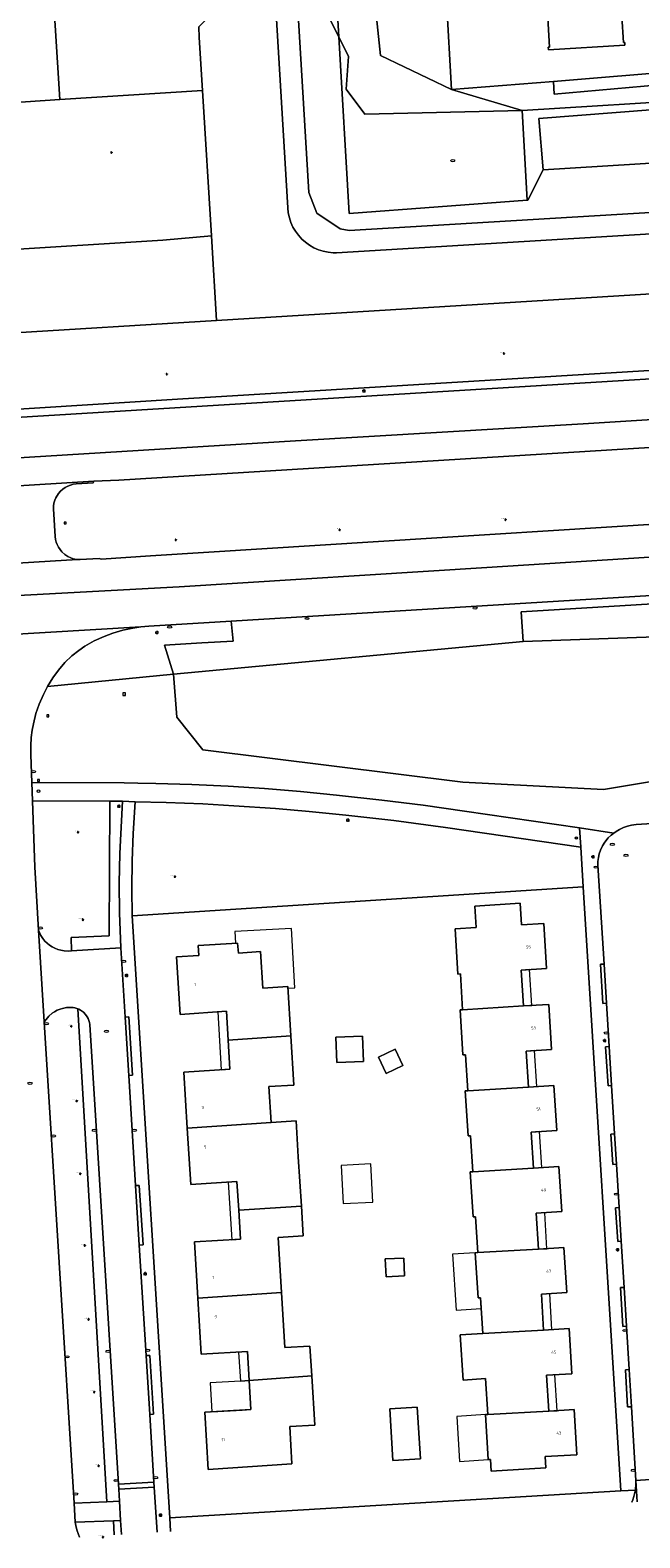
# Model space of a CAD drawing. Header units: metres. Extents: x 162098 to 162858, y 502351 to 503184.
# Tile 29 of 94: x 162663 to 162736, y 502383 to 502563. Entities that reach past the tile are written whole.
import ezdxf
from ezdxf.enums import TextEntityAlignment as Align

# ---------------------------------------------------------------- set-up
doc = ezdxf.new("R2010")
doc.units = ezdxf.units.M
for name, color, linetype, lineweight in [('B-PV-GK-BESCHOEIING-G', 252, 'GK-BESCHOEIING-SO', 13), ('B-PV-IE-MEUBILAIR-S', 252, 'Continuous', 13), ('B-PV-IE-TERREINAFSCHEIDING_KUNSTMATIG_HEKWERK-G', 252, 'IE-TERREINAFSCHEIDING-KUNSTMATIG-OPEN', 13), ('B-PV-OG-BEBOUWING-GV', 7, 'Continuous', 18), ('B-PV-OG-BEBOUWING-T18', 7, 'Continuous', 18), ('B-PV-OG-BEBOUWING_LUIFEL-GV', 7, 'Continuous', 18), ('B-PV-OG-BEBOUWING_OVERBOUWING-GV', 7, 'Continuous', 18), ('B-PV-OG-TERREIN_BEGROEID-GV', 7, 'Continuous', 13), ('B-PV-OG-TERREIN_ERF-GV', 252, 'Continuous', 13), ('B-PV-OG-WEG-GV', 252, 'Continuous', 13), ('B-PV-VH-GESLOTENVERHARDING_ASFALT-GV', 252, 'Continuous', 13), ('B-PV-VH-OPENVERHARDING_BETONSTRAATSTEEN-GV', 252, 'Continuous', 13), ('B-PV-VH-OPENVERHARDING_TEGEL-GV', 252, 'Continuous', 13)]:
    doc.layers.add(name, color=color, linetype=linetype, lineweight=lineweight)
for name, color, linetype, lineweight, true_color in [('B-PV-GR-BEPLANTING_CULTUUR_BOSPLANTSOEN-GV', 7, 'Continuous', 13, 0x99cc00), ('B-PV-GR-BEPLANTING_CULTUUR_HEESTERS-GV', 7, 'Continuous', 13, 0x99cc00), ('B-PV-GR-BEPLANTING_CULTUUR_ROOS-GV', 7, 'Continuous', 18, 0x99cc00), ('B-PV-GR-BOOM-S', 7, 'Continuous', 13, 0x4c9900), ('B-PV-OG-WATER_GRACHT-GV', 7, 'Continuous', 13, 0x007299)]:
    doc.layers.add(name, color=color, linetype=linetype, lineweight=lineweight, true_color=true_color)
doc.styles.add('NLCS-ISO', font='NLCS-ISO.ttf')
doc.styles.add('NLCS-ISO-M200-T18', font='NLCS-ISO.ttf', dxfattribs={"height": 1.8})
doc.linetypes.add('GK-BESCHOEIING-SO', pattern='A,18,-3,[1,NLCS.SHX,S=0.6,R=0,X=0,Y=0],-3', length=24)
doc.linetypes.add('IE-TERREINAFSCHEIDING-KUNSTMATIG-OPEN', pattern='A,7,-1.5,[67,NLCS.SHX,S=0.75,R=0,X=0,Y=0],-1.5', length=10)

# ---------------------------------------------------------------- blocks, each defined once
blk = doc.blocks.new('SIE-MEUBILAIR_BORD_VERKEER-SO')
blk.add_lwpolyline([(-0.5625, -0.5625), (0.5625, -0.5625), (0.5625, 0.5625), (-0.5625, 0.5625)], close=True)
at = {"style": 'NLCS-ISO'}
blk.add_text('vb', height=0.75, dxfattribs=at).set_placement((0, 0), align=Align.MIDDLE_CENTER)
blk = doc.blocks.new('SIE-MEUBILAIR_BORD_LOCATIEPAAL-SO')
blk.add_lwpolyline([(-0.75, -0.75), (0.75, -0.75), (0.75, 0.75), (-0.75, 0.75)], close=True)
at = {"style": 'NLCS-ISO'}
blk.add_text('lp', height=0.75, dxfattribs=at).set_placement((0.01, 0.12), align=Align.MIDDLE_CENTER)
blk = doc.blocks.new('SIE-MEUBILAIR_PAAL_LICHTMAST-SO')
for points in [[(-0.62, 0), (-1, 0)], [(-0.71, 0.71), (-0.44, 0.44)], [(0, 1), (0, 0.62)], [(0.44, 0.44), (0.71, 0.71)], [(1, 0), (0.62, 0)], [(-0.71, -0.71), (-0.44, -0.44)], [(0, -0.62), (0, -1)], [(0.44, -0.44), (0.71, -0.71)]]:
    blk.add_lwpolyline(points)
blk.add_circle((0, 0), 0.5)
blk = doc.blocks.new('SIE-MEUBILAIR_PAAL_AFSLUITPAAL-SO')
blk.add_circle((0, 0), 0.75)
at = {"style": 'NLCS-ISO'}
blk.add_text('af', height=0.75, dxfattribs=at).set_placement((0, 0.05), align=Align.MIDDLE_CENTER)
blk = doc.blocks.new('SIE-MEUBILAIR_PUT_KOLK-SO')
blk.add_ellipse((0, 0), major_axis=(1.25, 0), ratio=0.54)
blk = doc.blocks.new('SIE-MEUBILAIR_PUT_RIOOLPUT-SO')
blk.add_ellipse((0, 0), major_axis=(1.25, 0), ratio=0.54)
blk = doc.blocks.new('SGR-BOOM_GBKN-SO')
for centre, start, end in [((-0.25, -0.1), 67.12443, 157.12443), ((-0.1, 0.25), 157.12443, 247.12443), ((-0.1, 0.25), 337.12443, 157.12443), ((0.25, 0.1), 247.12443, 337.12443), ((-0.25, -0.1), 157.12443, 337.12443), ((0.1, -0.25), 157.12443, 337.12443), ((0.1, -0.25), 337.12443, 67.12443)]:
    blk.add_arc(centre, 0.188, start, end)
at = {"extrusion": (0, 0, -1)}
blk.add_arc((-0.25, 0.1), 0.188, 22.87557, 202.87557, dxfattribs=at)
at = {"style": 'NLCS-ISO'}
blk.add_attdef('SOORT', text='', height=0.35, dxfattribs=at).set_placement((0, 0.75), align=Align.MIDDLE_RIGHT)

msp = doc.modelspace()

# ---------------------------------------------------------------- linework, layer by layer
at = {"layer": 'B-PV-GK-BESCHOEIING-G'}
for points in [[(162848.508, 502545.604), (162739.753, 502539.024), (162699.514, 502536.591), (162699.104, 502536.595), (162698.511, 502536.654), (162697.927, 502536.775), (162697.359, 502536.956), (162696.813, 502537.196), (162696.295, 502537.491), (162695.81, 502537.839), (162695.365, 502538.236), (162694.964, 502538.676), (162694.611, 502539.157), (162694.31, 502539.672), (162694.064, 502540.215), (162693.877, 502540.781), (162693.75, 502541.363), (162693.683, 502541.956), (162684.901, 502688.594), (162684.702, 502691.933), (162683.806, 502706.877), (162683.246, 502716.072)], [(162848.957, 502538.534), (162685.183, 502528.488)], [(162685.183, 502528.488), (162659.104, 502526.888)]]:
    msp.add_lwpolyline(points, dxfattribs=at)
at = {"layer": 'B-PV-GR-BEPLANTING_CULTUUR_BOSPLANTSOEN-GV'}
for points in [[(162696.67, 502614.897), (162694.431, 502618.754), (162694.717, 502631.313), (162692.956, 502646.922), (162693.049, 502659.079), (162693.535, 502667.772), (162693.063, 502675.724), (162690.643, 502680.647), (162689.359, 502688.336), (162687.558, 502688.152), (162696.225, 502543.812), (162697.156, 502541.323), (162699.968, 502539.47), (162701.034, 502539.258), (162848.351, 502548.067)], [(162847.963, 502554.177), (162724.238, 502546.501), (162722.381, 502542.878), (162722.318, 502542.873), (162701.034, 502541.295), (162699.781, 502562.423), (162698.565, 502564.853), (162698.468, 502580.327), (162697.026, 502587.515), (162697.479, 502594.845), (162696.2, 502598.969), (162695.34, 502608.095), (162696.795, 502612.782), (162696.67, 502614.897)], [(162743.83, 502550.548), (162742.209, 502554.081), (162723.7, 502552.644), (162724.238, 502546.501), (162847.963, 502554.177)], [(162851.619, 502496.657), (162830.572, 502495.535), (162791.835, 502493.47), (162746.703, 502490.991), (162721.82, 502490.091), (162680.034, 502486.209), (162680.414, 502481.047), (162683.526, 502477.14), (162714.624, 502473.281), (162731.449, 502472.411), (162746.984, 502475.011), (162742.235, 502489.429)]]:
    msp.add_lwpolyline(points, dxfattribs=at)
for points in [[(162696.795, 502612.782), (162695.34, 502608.095), (162696.2, 502598.969), (162697.479, 502594.845), (162697.026, 502587.515), (162698.468, 502580.327), (162698.565, 502564.853), (162699.781, 502562.423)], [(162664.221, 502590.338), (162666.455, 502554.924), (162683.502, 502555.976), (162683.111, 502562.322), (162683.057, 502563.596), (162684.022, 502564.557), (162683.459, 502573.503), (162682.349, 502574.689), (162682.315, 502575.235), (162681.322, 502591.346), (162681.133, 502594.415), (162680.829, 502594.397), (162670.818, 502593.788), (162670.959, 502592.501), (162671.055, 502590.741), (162670.022, 502590.68)], [(162704.112, 502566.249), (162704.116, 502566.223), (162704.79, 502560.194), (162713.266, 502556.121), (162712.65, 502566.731)], [(162722.318, 502542.873), (162721.704, 502553.622), (162702.918, 502553.168), (162700.675, 502556.168), (162700.957, 502560.074), (162699.781, 502562.423), (162701.034, 502541.295)], [(162743.57, 502554.948), (162721.704, 502553.622), (162722.318, 502542.873), (162722.381, 502542.878), (162724.238, 502546.501), (162723.7, 502552.644), (162742.209, 502554.081), (162743.83, 502550.548)]]:
    msp.add_lwpolyline(points, close=True, dxfattribs=at)
at = {"layer": 'B-PV-GR-BEPLANTING_CULTUUR_HEESTERS-GV'}
msp.add_lwpolyline([(162729.004, 502460.78), (162728.712, 502465.53), (162712.532, 502467.878), (162706.374, 502468.686), (162700.634, 502469.355), (162696.264, 502469.79), (162692.204, 502470.142), (162687.257, 502470.472), (162683.52, 502470.688), (162679.14, 502470.842), (162675.431, 502470.948), (162675.197, 502467.165), (162675.08, 502463.876), (162675.043, 502460.585), (162675.085, 502457.294)], close=True, dxfattribs=at)
at = {"layer": 'B-PV-GR-BEPLANTING_CULTUUR_ROOS-GV'}
for points in [[(162673.721, 502453.468), (162673.578, 502457.679), (162673.546, 502461.213), (162673.595, 502464.77), (162673.922, 502470.993), (162672.417, 502471.001), (162672.351, 502454.892), (162667.785, 502454.694), (162667.853, 502453.111)], [(162672.069, 502387.23), (162673.559, 502387.291), (162673.477, 502388.722), (162673.441, 502389.357), (162670.021, 502444.291), (162669.983, 502444.536), (162669.907, 502444.802), (162669.81, 502445.042), (162669.713, 502445.224), (162669.506, 502445.519), (162669.254, 502445.783), (162668.897, 502446.04), (162668.705, 502446.142), (162668.594, 502446.187)]]:
    msp.add_lwpolyline(points, close=True, dxfattribs=at)
msp.add_lwpolyline([(162673.809, 502383.316), (162673.706, 502384.987), (162672.872, 502384.96), (162672.946, 502383.261)], dxfattribs=at)
at = {"layer": 'B-PV-IE-TERREINAFSCHEIDING_KUNSTMATIG_HEKWERK-G'}
for points in [[(162687.558, 502688.152), (162696.225, 502543.812)], [(162696.225, 502543.812), (162697.156, 502541.323), (162699.968, 502539.47), (162701.034, 502539.258), (162848.351, 502548.067)]]:
    msp.add_lwpolyline(points, dxfattribs=at)
at = {"layer": 'B-PV-OG-BEBOUWING-GV'}
for points in [[(162724.832, 502561.17), (162724.851, 502560.851), (162733.994, 502561.421), (162733.975, 502561.74), (162733.815, 502561.73), (162733.436, 502567.991), (162724.613, 502567.456), (162724.992, 502561.18)], [(162721.855, 502446.519), (162721.588, 502450.805), (162724.625, 502450.994), (162724.288, 502456.389), (162721.613, 502456.222), (162721.453, 502458.808), (162716.053, 502458.474), (162716.214, 502455.886), (162713.698, 502455.729), (162714.033, 502450.34), (162714.323, 502450.358), (162714.589, 502446.067)], [(162694.053, 502442.943), (162693.689, 502448.832), (162690.695, 502448.647), (162690.424, 502453.035), (162687.782, 502452.837), (162687.692, 502454.033), (162682.959, 502453.771), (162683.04, 502452.565), (162680.376, 502452.386), (162680.838, 502445.518), (162686.368, 502445.89), (162686.568, 502442.428)], [(162722.46, 502436.828), (162722.192, 502441.124), (162725.229, 502441.313), (162724.892, 502446.708), (162721.855, 502446.519), (162714.589, 502446.067), (162714.3, 502446.049), (162714.634, 502440.66), (162714.934, 502440.679), (162715.2, 502436.388)], [(162691.687, 502432.588), (162691.422, 502436.88), (162694.416, 502437.065), (162694.053, 502442.943), (162686.568, 502442.428), (162686.768, 502438.965), (162681.261, 502438.624), (162681.677, 502431.905)], [(162699.453, 502442.774), (162699.567, 502439.766), (162702.724, 502439.885), (162702.611, 502442.893)], [(162704.541, 502440.412), (162705.448, 502438.466), (162707.44, 502439.394), (162706.532, 502441.341)], [(162723.064, 502427.137), (162722.796, 502431.433), (162725.833, 502431.623), (162725.497, 502437.018), (162722.46, 502436.828), (162715.2, 502436.388), (162714.901, 502436.369), (162715.236, 502430.981), (162715.535, 502430.999), (162715.802, 502426.708)], [(162695.31, 502422.592), (162694.946, 502428.481), (162694.681, 502432.773), (162691.687, 502432.588), (162681.677, 502431.905), (162682.094, 502425.187), (162687.601, 502425.528), (162687.825, 502422.088)], [(162723.669, 502417.436), (162723.401, 502421.742), (162726.438, 502421.932), (162726.101, 502427.327), (162723.064, 502427.137), (162715.802, 502426.708), (162715.502, 502426.69), (162715.837, 502421.301), (162716.137, 502421.32), (162716.403, 502417.029)], [(162692.942, 502412.267), (162692.535, 502418.854), (162695.529, 502419.039), (162695.31, 502422.592), (162687.825, 502422.088), (162688.05, 502418.639), (162682.538, 502418.307), (162682.943, 502411.584)], [(162705.433, 502414.151), (162707.648, 502414.24), (162707.562, 502416.363), (162705.347, 502416.274)], [(162716.403, 502417.029), (162716.104, 502417.01), (162716.438, 502411.622), (162716.738, 502411.64), (162717.004, 502407.349), (162724.273, 502407.756), (162724.005, 502412.052), (162727.042, 502412.241), (162726.706, 502417.626), (162723.669, 502417.436)], [(162696.564, 502402.291), (162696.344, 502405.854), (162693.35, 502405.669), (162692.942, 502412.267), (162682.943, 502411.584), (162683.346, 502404.87), (162688.858, 502405.201), (162689.074, 502401.732)], [(162717.004, 502407.349), (162714.31, 502407.182), (162714.655, 502401.794), (162717.339, 502401.961), (162717.605, 502397.681), (162724.877, 502398.065), (162724.61, 502402.361), (162727.647, 502402.55), (162727.31, 502407.945), (162724.273, 502407.756)], [(162689.074, 502401.732), (162689.291, 502398.262), (162683.781, 502397.952), (162684.166, 502391.099), (162694.192, 502391.79), (162693.923, 502396.226), (162696.927, 502396.412), (162696.564, 502402.291)], [(162717.605, 502397.681), (162717.306, 502397.662), (162717.641, 502392.272), (162717.941, 502392.281), (162718.006, 502390.892), (162724.551, 502391.28), (162724.469, 502392.66), (162728.251, 502392.859), (162727.915, 502398.254), (162724.877, 502398.065)]]:
    msp.add_lwpolyline(points, close=True, dxfattribs=at)
for points in [[(162709.558, 502392.388), (162709.176, 502398.564), (162705.883, 502398.36), (162706.266, 502392.184)], [(162706.266, 502392.184), (162709.558, 502392.388)]]:
    msp.add_lwpolyline(points, dxfattribs=at)
at = {"layer": 'B-PV-OG-BEBOUWING_LUIFEL-GV'}
for points in [[(162687.782, 502452.837), (162690.424, 502453.035), (162690.695, 502448.647), (162693.689, 502448.832), (162693.701, 502448.642), (162694.529, 502448.688), (162694.136, 502455.79), (162687.345, 502455.414), (162687.422, 502454.018), (162687.692, 502454.033)], [(162713.815, 502410.148), (162716.819, 502410.334), (162716.738, 502411.64), (162716.438, 502411.622), (162716.104, 502417.01), (162713.4, 502416.842)], [(162687.806, 502405.138), (162688.022, 502401.673), (162689.074, 502401.732), (162688.858, 502405.201)], [(162689.291, 502398.262), (162689.074, 502401.732), (162688.022, 502401.673), (162684.417, 502401.47), (162684.613, 502397.999), (162688.239, 502398.203)], [(162717.641, 502392.272), (162717.306, 502397.662), (162713.882, 502397.449), (162714.217, 502392.059)]]:
    msp.add_lwpolyline(points, close=True, dxfattribs=at)
for points in [[(162722.587, 502450.867), (162721.588, 502450.805)], [(162721.588, 502450.805), (162721.855, 502446.519)], [(162722.854, 502446.581), (162722.587, 502450.867)], [(162686.568, 502442.428), (162686.368, 502445.89), (162685.312, 502445.819)], [(162685.312, 502445.819), (162685.716, 502438.9)], [(162721.855, 502446.519), (162722.854, 502446.581)], [(162686.768, 502438.965), (162686.568, 502442.428)], [(162723.191, 502441.186), (162722.192, 502441.124)], [(162722.192, 502441.124), (162722.46, 502436.828)], [(162723.459, 502436.89), (162723.191, 502441.186)], [(162685.716, 502438.9), (162686.768, 502438.965)], [(162722.46, 502436.828), (162723.459, 502436.89)], [(162723.795, 502431.496), (162722.796, 502431.433)], [(162722.796, 502431.433), (162723.064, 502427.137)], [(162724.063, 502427.2), (162723.795, 502431.496)], [(162723.064, 502427.137), (162724.063, 502427.2)], [(162687.825, 502422.088), (162687.601, 502425.528), (162686.549, 502425.463)], [(162686.549, 502425.463), (162686.998, 502418.576)], [(162688.05, 502418.639), (162687.825, 502422.088)], [(162724.4, 502421.805), (162723.401, 502421.742)], [(162723.401, 502421.742), (162723.669, 502417.436)], [(162724.668, 502417.499), (162724.4, 502421.805)], [(162686.998, 502418.576), (162688.05, 502418.639)], [(162723.669, 502417.436), (162724.668, 502417.499)], [(162725.004, 502412.114), (162724.005, 502412.052)], [(162724.005, 502412.052), (162724.273, 502407.756)], [(162725.272, 502407.818), (162725.004, 502412.114)], [(162724.273, 502407.756), (162725.272, 502407.818)], [(162725.609, 502402.423), (162724.61, 502402.361)], [(162724.61, 502402.361), (162724.877, 502398.065)], [(162725.877, 502398.127), (162725.609, 502402.423)], [(162724.877, 502398.065), (162725.877, 502398.127)]]:
    msp.add_lwpolyline(points, dxfattribs=at)
at = {"layer": 'B-PV-OG-BEBOUWING_OVERBOUWING-GV'}
msp.add_lwpolyline([(162700.31, 502422.887), (162703.867, 502423.077), (162703.623, 502427.649), (162700.066, 502427.459)], close=True, dxfattribs=at)
at = {"layer": 'B-PV-OG-TERREIN_BEGROEID-GV'}
for points in [[(162848.351, 502548.067), (162701.034, 502539.258), (162699.968, 502539.47), (162697.156, 502541.323), (162696.225, 502543.812), (162687.558, 502688.152), (162687.152, 502694.917), (162686.085, 502695.55), (162686.168, 502698.058), (162686.926, 502698.674), (162686.698, 502702.467)], [(162684.901, 502688.594), (162693.683, 502541.956), (162693.75, 502541.363), (162693.877, 502540.781), (162694.064, 502540.215), (162694.31, 502539.672), (162694.611, 502539.157), (162694.964, 502538.676), (162695.365, 502538.236), (162695.81, 502537.839), (162696.295, 502537.491), (162696.813, 502537.196), (162697.359, 502536.956), (162697.927, 502536.775), (162698.511, 502536.654), (162699.104, 502536.595), (162699.514, 502536.591), (162739.753, 502539.024), (162848.508, 502545.604)], [(162696.795, 502612.782), (162699.781, 502562.423), (162700.957, 502560.074), (162700.675, 502556.168), (162702.918, 502553.168), (162721.704, 502553.622), (162713.266, 502556.121), (162704.79, 502560.194), (162704.116, 502566.223)], [(162848.957, 502538.534), (162685.183, 502528.488), (162659.104, 502526.888)], [(162631.092, 502515.986), (162680.494, 502519.066), (162796.625, 502526.156), (162849.537, 502529.413)], [(162765.469, 502515.042), (162673.498, 502509.397), (162670.503, 502509.275), (162670.433, 502509.087), (162668.398, 502508.976), (162668.051, 502508.921), (162667.704, 502508.82), (162667.405, 502508.699), (162667.096, 502508.529), (162666.798, 502508.317), (162666.534, 502508.072), (162666.293, 502507.792), (162665.97, 502507.274), (162665.854, 502506.995), (162665.742, 502506.637), (162665.688, 502506.294), (162665.666, 502505.966), (162665.894, 502502.649), (162665.936, 502502.311), (162666.012, 502501.997), (162666.115, 502501.71), (162666.267, 502501.399), (162666.462, 502501.097), (162666.688, 502500.819), (162667.021, 502500.512), (162667.377, 502500.28), (162667.74, 502500.105), (162668.052, 502500.002), (162668.484, 502499.911), (162668.546, 502499.908), (162668.866, 502499.893), (162671.136, 502500.042), (162671.374, 502499.96), (162677.296, 502500.365), (162766.029, 502505.925)], [(162746.984, 502475.011), (162731.449, 502472.411), (162714.624, 502473.281), (162683.526, 502477.14), (162680.414, 502481.047), (162680.034, 502486.209), (162664.967, 502484.723), (162664.47, 502483.784), (162663.962, 502482.63), (162663.58, 502481.502), (162663.276, 502480.267), (162663.138, 502479.515), (162663.026, 502478.618), (162662.96, 502477.621), (162662.97, 502476.544), (162663.099, 502473.259), (162674.135, 502473.197), (162675.775, 502473.159), (162677.907, 502473.128), (162682.238, 502473.005), (162686.566, 502472.802), (162690.89, 502472.519), (162695.208, 502472.156), (162699.518, 502471.714), (162704.947, 502471.131), (162709.877, 502470.517), (162714.796, 502469.824), (162728.557, 502467.81), (162732.685, 502467.206), (162732.961, 502467.405), (162733.355, 502467.628), (162733.818, 502467.848), (162734.319, 502468.029), (162734.782, 502468.15), (162735.322, 502468.232), (162748.149, 502469.012)], [(162672.872, 502384.96), (162668.293, 502384.81), (162668.347, 502384.385), (162668.469, 502383.867), (162668.653, 502383.333), (162668.804, 502382.998)], [(162672.946, 502383.261), (162672.872, 502384.96)]]:
    msp.add_lwpolyline(points, dxfattribs=at)
for points in [[(162713.266, 502556.121), (162721.704, 502553.622), (162743.57, 502554.948), (162743.46, 502557.138), (162725.547, 502555.555), (162725.437, 502557.085)], [(162607.16, 502542.254), (162608.576, 502542.343), (162608.207, 502548.204), (162609.595, 502548.357), (162611.796, 502547.412), (162612.725, 502544.031), (162614.04, 502542.698), (162614.341, 502539.526), (162614.532, 502536.493), (162614.678, 502534.165), (162617.384, 502534.271), (162678.769, 502538.114), (162684.573, 502538.622), (162683.502, 502555.976), (162666.455, 502554.924), (162650.567, 502553.825), (162622.78, 502552.234), (162623.342, 502543.253), (162615.258, 502542.754), (162615.231, 502542.752), (162614.696, 502551.736), (162606.601, 502551.237)], [(162721.82, 502490.091), (162746.703, 502490.991), (162791.835, 502493.47), (162830.572, 502495.535), (162830.318, 502500.299), (162787.044, 502497.65), (162721.602, 502493.66)], [(162672.417, 502471.001), (162663.164, 502471.053), (162663.438, 502463.14), (162663.889, 502455.606), (162664.004, 502455.299), (162664.177, 502454.951), (162664.394, 502454.606), (162664.659, 502454.29), (162664.923, 502454.019), (162665.218, 502453.787), (162665.537, 502453.578), (162665.853, 502453.416), (162666.192, 502453.284), (162666.558, 502453.178), (162666.958, 502453.107), (162667.533, 502453.091), (162667.853, 502453.111), (162667.785, 502454.694), (162672.351, 502454.892)], [(162668.594, 502446.187), (162668.484, 502446.231), (162668.239, 502446.302), (162668.026, 502446.336), (162667.747, 502446.352), (162667.25, 502446.321), (162666.768, 502446.228), (162666.467, 502446.136), (162666.138, 502446.001), (162665.809, 502445.826), (162665.526, 502445.642), (162665.106, 502445.284), (162664.789, 502444.923), (162664.581, 502444.632), (162668.153, 502387.071), (162672.069, 502387.23)]]:
    msp.add_lwpolyline(points, close=True, dxfattribs=at)
at = {"layer": 'B-PV-OG-TERREIN_ERF-GV'}
for points in [[(162594.672, 502580.99), (162596.775, 502550.218), (162596.841, 502549.243), (162597.252, 502542.244), (162607.16, 502542.254), (162606.601, 502551.237), (162614.696, 502551.736), (162615.231, 502542.752), (162615.258, 502542.754), (162623.342, 502543.253), (162622.78, 502552.234), (162650.567, 502553.825), (162666.455, 502554.924), (162664.221, 502590.338)], [(162733.436, 502567.991), (162733.815, 502561.73), (162733.975, 502561.74), (162733.994, 502561.421), (162724.851, 502560.851), (162724.832, 502561.17), (162724.992, 502561.18), (162724.613, 502567.456)], [(162712.65, 502566.731), (162713.266, 502556.121), (162725.437, 502557.085), (162741.254, 502558.401), (162740.946, 502563.321)]]:
    msp.add_lwpolyline(points, dxfattribs=at)
for points in [[(162729.004, 502460.78), (162675.085, 502457.294), (162679.575, 502385.318), (162733.495, 502388.526)], [(162721.855, 502446.519), (162724.892, 502446.708), (162725.229, 502441.313), (162722.192, 502441.124), (162722.46, 502436.828), (162725.497, 502437.018), (162725.833, 502431.623), (162722.796, 502431.433), (162723.064, 502427.137), (162726.101, 502427.327), (162726.438, 502421.932), (162723.401, 502421.742), (162723.669, 502417.436), (162726.706, 502417.626), (162727.042, 502412.241), (162724.005, 502412.052), (162724.273, 502407.756), (162727.31, 502407.945), (162727.647, 502402.55), (162724.61, 502402.361), (162724.877, 502398.065), (162727.915, 502398.254), (162728.251, 502392.859), (162724.469, 502392.66), (162724.551, 502391.28), (162718.006, 502390.892), (162717.941, 502392.281), (162717.641, 502392.272), (162717.306, 502397.662), (162717.605, 502397.681), (162717.339, 502401.961), (162714.655, 502401.794), (162714.31, 502407.182), (162717.004, 502407.349), (162716.738, 502411.64), (162716.438, 502411.622), (162716.104, 502417.01), (162716.403, 502417.029), (162716.137, 502421.32), (162715.837, 502421.301), (162715.502, 502426.69), (162715.802, 502426.708), (162715.535, 502430.999), (162715.236, 502430.981), (162714.901, 502436.369), (162715.2, 502436.388), (162714.934, 502440.679), (162714.634, 502440.66), (162714.3, 502446.049), (162714.589, 502446.067), (162714.323, 502450.358), (162714.033, 502450.34), (162713.698, 502455.729), (162716.214, 502455.886), (162716.053, 502458.474), (162721.453, 502458.808), (162721.613, 502456.222), (162724.288, 502456.389), (162724.625, 502450.994), (162721.588, 502450.805)], [(162691.687, 502432.588), (162694.681, 502432.773), (162694.946, 502428.481), (162695.31, 502422.592), (162695.529, 502419.039), (162692.535, 502418.854), (162692.942, 502412.267), (162693.35, 502405.669), (162696.344, 502405.854), (162696.564, 502402.291), (162696.927, 502396.412), (162693.923, 502396.226), (162694.192, 502391.79), (162684.166, 502391.099), (162683.781, 502397.952), (162689.291, 502398.262), (162689.074, 502401.732), (162688.858, 502405.201), (162683.346, 502404.87), (162682.943, 502411.584), (162682.538, 502418.307), (162688.05, 502418.639), (162687.825, 502422.088), (162687.601, 502425.528), (162682.094, 502425.187), (162681.677, 502431.905), (162681.261, 502438.624), (162686.768, 502438.965), (162686.568, 502442.428), (162686.368, 502445.89), (162680.838, 502445.518), (162680.376, 502452.386), (162683.04, 502452.565), (162682.959, 502453.771), (162687.692, 502454.033), (162687.782, 502452.837), (162690.424, 502453.035), (162690.695, 502448.647), (162693.689, 502448.832), (162694.053, 502442.943), (162694.416, 502437.065), (162691.422, 502436.88)], [(162699.453, 502442.774), (162702.611, 502442.893), (162702.724, 502439.885), (162699.567, 502439.766)], [(162704.541, 502440.412), (162706.532, 502441.341), (162707.44, 502439.394), (162705.448, 502438.466)], [(162705.433, 502414.151), (162705.347, 502416.274), (162707.562, 502416.363), (162707.648, 502414.24)], [(162709.558, 502392.388), (162706.266, 502392.184), (162705.883, 502398.36), (162709.176, 502398.564)]]:
    msp.add_lwpolyline(points, close=True, dxfattribs=at)
at = {"layer": 'B-PV-OG-WATER_GRACHT-GV'}
for points in [[(162848.508, 502545.604), (162739.753, 502539.024), (162699.514, 502536.591), (162699.104, 502536.595), (162698.511, 502536.654), (162697.927, 502536.775), (162697.359, 502536.956), (162696.813, 502537.196), (162696.295, 502537.491), (162695.81, 502537.839), (162695.365, 502538.236), (162694.964, 502538.676), (162694.611, 502539.157), (162694.31, 502539.672), (162694.064, 502540.215), (162693.877, 502540.781), (162693.75, 502541.363), (162693.683, 502541.956), (162684.901, 502688.594), (162684.702, 502691.933), (162683.806, 502706.877), (162683.246, 502716.072), (162670.077, 502928.533)], [(162673.313, 502729.634), (162675.138, 502691.64), (162675.342, 502688.323), (162675.74, 502681.865), (162676.932, 502662.538), (162678.135, 502643.026), (162680.928, 502597.729), (162681.133, 502594.415), (162681.322, 502591.346), (162682.315, 502575.235), (162682.349, 502574.689), (162683.459, 502573.503), (162684.022, 502564.557), (162683.057, 502563.596), (162683.111, 502562.322), (162683.502, 502555.976), (162684.573, 502538.622), (162685.183, 502528.488), (162848.957, 502538.534)], [(162659.104, 502526.888), (162685.183, 502528.488), (162684.573, 502538.622), (162678.769, 502538.114), (162617.384, 502534.271)]]:
    msp.add_lwpolyline(points, dxfattribs=at)
at = {"layer": 'B-PV-OG-WEG-GV'}
for points in [[(162849.537, 502529.413), (162796.625, 502526.156), (162680.494, 502519.066), (162631.092, 502515.986), (162614.901, 502515.391), (162606.258, 502515.321), (162593.101, 502515.44), (162584.583, 502515.686), (162576.129, 502516.033), (162564.883, 502516.795), (162556.695, 502517.494), (162547.159, 502518.636), (162537.168, 502520.209), (162522.692, 502523.003), (162514.131, 502524.917), (162500.381, 502528.507), (162491.624, 502530.791), (162475.94, 502535.774), (162462.281, 502540.468), (162443.979, 502547.685), (162425.362, 502555.916), (162429.076, 502564.09), (162377.846, 502587.37)], [(162647.452, 502516.047), (162824.125, 502526.833), (162849.601, 502528.408)], [(162851.242, 502502.582), (162791.91, 502498.949), (162686.939, 502492.548), (162687.141, 502490.137), (162683.415, 502489.933), (162678.958, 502489.666), (162680.034, 502486.209), (162721.82, 502490.091), (162721.602, 502493.66), (162787.044, 502497.65), (162830.318, 502500.299), (162830.572, 502495.535), (162851.619, 502496.657)]]:
    msp.add_lwpolyline(points, dxfattribs=at)
msp.add_lwpolyline([(162678.958, 502489.666), (162683.415, 502489.933), (162687.141, 502490.137), (162686.939, 502492.548), (162677.076, 502491.929), (162676.128, 502491.84), (162675.147, 502491.701), (162673.954, 502491.449), (162672.761, 502491.095), (162671.742, 502490.717), (162670.536, 502490.182), (162669.442, 502489.548), (162668.697, 502489.04), (162667.893, 502488.394), (162667.056, 502487.591), (162666.269, 502486.693), (162665.606, 502485.772), (162664.967, 502484.723), (162680.034, 502486.209)], close=True, dxfattribs=at)
at = {"layer": 'B-PV-VH-GESLOTENVERHARDING_ASFALT-GV'}
for points in [[(162378.759, 502570.742), (162412.111, 502555.71), (162431.639, 502546.852), (162446.738, 502540.611), (162464.521, 502533.699), (162475.997, 502529.605), (162487.606, 502526.049), (162499.148, 502522.827), (162510.959, 502519.808), (162522.703, 502517.123), (162534.849, 502514.976), (162546.861, 502513.097), (162558.873, 502511.621), (162571.221, 502510.614), (162582.763, 502510.01), (162595.178, 502509.742), (162607.525, 502509.742), (162619.672, 502510.01), (162631.684, 502510.413), (162648.527, 502511.285), (162694.629, 502514.104), (162728.988, 502516.117), (162762.877, 502518.264)], [(162849.904, 502523.633), (162799.92, 502520.412), (162774.687, 502519.07), (162762.877, 502518.264), (162728.988, 502516.117), (162694.629, 502514.104), (162648.527, 502511.285), (162631.684, 502510.413), (162619.672, 502510.01), (162607.525, 502509.742), (162595.178, 502509.742), (162582.763, 502510.01), (162571.221, 502510.614), (162558.873, 502511.621), (162546.861, 502513.097), (162534.849, 502514.976), (162522.703, 502517.123), (162510.959, 502519.808), (162499.148, 502522.827), (162487.606, 502526.049), (162475.997, 502529.605), (162464.521, 502533.699)], [(162849.601, 502528.408), (162824.125, 502526.833), (162647.452, 502516.047)], [(162645.325, 502507.731), (162670.503, 502509.275), (162673.498, 502509.397), (162765.469, 502515.042), (162775.649, 502515.667), (162839.564, 502519.59), (162850.12, 502520.248)], [(162850.702, 502511.078), (162840.436, 502510.48), (162789.936, 502507.423), (162776.211, 502506.563), (162766.029, 502505.925), (162677.296, 502500.365), (162671.374, 502499.96), (162671.136, 502500.042), (162668.866, 502499.893), (162668.546, 502499.908), (162648.268, 502498.692)], [(162648.268, 502498.692), (162668.546, 502499.908), (162668.484, 502499.911), (162668.052, 502500.002), (162667.74, 502500.105), (162667.377, 502500.28), (162667.021, 502500.512), (162666.688, 502500.819), (162666.462, 502501.097), (162666.267, 502501.399), (162666.115, 502501.71), (162666.012, 502501.997), (162665.936, 502502.311), (162665.894, 502502.649), (162665.666, 502505.966), (162665.688, 502506.294), (162665.742, 502506.637), (162665.854, 502506.995), (162665.97, 502507.274), (162666.293, 502507.792), (162666.534, 502508.072), (162666.798, 502508.317), (162667.096, 502508.529), (162667.405, 502508.699), (162667.704, 502508.82), (162668.051, 502508.921), (162668.398, 502508.976), (162670.433, 502509.087), (162670.503, 502509.275), (162645.325, 502507.731)], [(162850.954, 502507.112), (162825.978, 502505.581), (162801.081, 502504.038), (162743.839, 502500.615), (162717.467, 502498.938), (162680.692, 502496.656), (162654.789, 502495.247)], [(162654.789, 502495.247), (162680.692, 502496.656), (162717.467, 502498.938), (162743.839, 502500.615), (162801.081, 502504.038), (162825.978, 502505.581), (162850.954, 502507.112)], [(162643.141, 502489.917), (162676.128, 502491.84), (162677.076, 502491.929), (162686.939, 502492.548), (162791.91, 502498.949)], [(162664.581, 502444.632), (162663.889, 502455.606), (162663.438, 502463.14), (162663.164, 502471.053), (162663.099, 502473.259), (162662.97, 502476.544), (162662.96, 502477.621), (162663.026, 502478.618), (162663.138, 502479.515), (162663.276, 502480.267), (162663.58, 502481.502), (162663.962, 502482.63), (162664.47, 502483.784), (162664.967, 502484.723), (162665.606, 502485.772), (162666.269, 502486.693), (162667.056, 502487.591), (162667.893, 502488.394), (162668.697, 502489.04), (162669.442, 502489.548), (162670.536, 502490.182), (162671.742, 502490.717), (162672.761, 502491.095), (162673.954, 502491.449), (162675.147, 502491.701), (162676.128, 502491.84), (162643.141, 502489.917)], [(162668.804, 502382.998), (162668.653, 502383.333), (162668.469, 502383.867), (162668.347, 502384.385), (162668.293, 502384.81), (162668.153, 502387.071), (162664.581, 502444.632)]]:
    msp.add_lwpolyline(points, dxfattribs=at)
at = {"layer": 'B-PV-VH-OPENVERHARDING_BETONSTRAATSTEEN-GV'}
for points in [[(162748.149, 502469.012), (162735.322, 502468.232), (162734.782, 502468.15), (162734.319, 502468.029), (162733.818, 502467.848), (162733.355, 502467.628), (162732.961, 502467.405), (162732.685, 502467.206), (162732.365, 502466.961), (162732.004, 502466.617), (162731.603, 502466.115), (162731.314, 502465.66), (162731.086, 502465.169), (162730.93, 502464.719), (162730.83, 502464.281), (162730.763, 502463.789), (162730.756, 502463.377), (162731.511, 502451.524), (162731.799, 502446.862), (162732.116, 502441.667), (162732.404, 502437.013), (162732.756, 502431.217), (162732.993, 502427.614), (162733.313, 502422.415), (162733.557, 502418.379), (162733.91, 502412.869), (162734.182, 502408.234), (162734.497, 502403.056), (162734.766, 502398.605), (162735.29, 502389.772), (162740.42, 502390.117)], [(162731.511, 502451.524), (162731.062, 502451.503)], [(162731.062, 502451.503), (162731.359, 502446.831), (162731.799, 502446.862)], [(162731.799, 502446.862), (162731.511, 502451.524)], [(162674.675, 502438.218), (162675.122, 502438.263), (162674.68, 502445.216), (162674.232, 502445.189)], [(162674.232, 502445.189), (162674.675, 502438.218)], [(162732.116, 502441.667), (162731.682, 502441.651)], [(162731.682, 502441.651), (162731.973, 502436.98), (162732.404, 502437.013)], [(162732.404, 502437.013), (162732.116, 502441.667)], [(162732.756, 502431.217), (162732.327, 502431.2)], [(162732.327, 502431.2), (162732.561, 502427.567), (162732.993, 502427.614)], [(162732.993, 502427.614), (162732.756, 502431.217)], [(162675.941, 502417.914), (162676.39, 502417.95), (162675.938, 502425.05), (162675.504, 502425.038)], [(162675.504, 502425.038), (162675.941, 502417.914)], [(162733.313, 502422.415), (162732.873, 502422.39)], [(162732.873, 502422.39), (162733.139, 502418.345), (162733.557, 502418.379)], [(162733.557, 502418.379), (162733.313, 502422.415)], [(162733.91, 502412.869), (162733.465, 502412.841)], [(162733.465, 502412.841), (162733.76, 502408.21), (162734.182, 502408.234)], [(162734.182, 502408.234), (162733.91, 502412.869)], [(162677.19, 502397.665), (162677.63, 502397.708), (162677.199, 502404.745), (162676.743, 502404.722)], [(162676.743, 502404.722), (162677.19, 502397.665)], [(162734.497, 502403.056), (162734.066, 502403.03)], [(162734.066, 502403.03), (162734.316, 502398.584), (162734.766, 502398.605)], [(162734.766, 502398.605), (162734.497, 502403.056)], [(162677.68, 502389.597), (162673.441, 502389.357)], [(162673.441, 502389.357), (162673.477, 502388.722)], [(162677.722, 502388.969), (162677.68, 502389.597)], [(162735.29, 502389.772), (162735.292, 502389.237), (162735.262, 502388.774), (162735.237, 502388.629), (162735.183, 502388.325), (162735.067, 502387.872), (162734.932, 502387.471), (162734.818, 502387.194)], [(162740.575, 502387.56), (162740.527, 502388.299), (162740.42, 502390.117), (162735.29, 502389.772), (162735.447, 502387.234)], [(162735.447, 502387.234), (162735.29, 502389.772)], [(162673.477, 502388.722), (162677.722, 502388.969)], [(162678.08, 502383.588), (162677.722, 502388.969), (162673.477, 502388.722)], [(162673.477, 502388.722), (162673.559, 502387.291), (162673.706, 502384.987), (162673.809, 502383.316)]]:
    msp.add_lwpolyline(points, dxfattribs=at)
msp.add_lwpolyline([(162664.789, 502444.923), (162665.106, 502445.284), (162665.526, 502445.642), (162665.809, 502445.826), (162666.138, 502446.001), (162666.467, 502446.136), (162666.768, 502446.228), (162667.25, 502446.321), (162667.747, 502446.352), (162668.026, 502446.336), (162668.239, 502446.302), (162668.484, 502446.231), (162668.594, 502446.187), (162668.705, 502446.142), (162668.897, 502446.04), (162669.254, 502445.783), (162669.506, 502445.519), (162669.713, 502445.224), (162669.81, 502445.042), (162669.907, 502444.802), (162669.983, 502444.536), (162670.021, 502444.291), (162673.441, 502389.357), (162677.68, 502389.597), (162677.19, 502397.665), (162676.743, 502404.722), (162675.941, 502417.914), (162675.504, 502425.038), (162674.675, 502438.218), (162674.232, 502445.189), (162673.721, 502453.468), (162667.853, 502453.111), (162667.533, 502453.091), (162666.958, 502453.107), (162666.558, 502453.178), (162666.192, 502453.284), (162665.853, 502453.416), (162665.537, 502453.578), (162665.218, 502453.787), (162664.923, 502454.019), (162664.659, 502454.29), (162664.394, 502454.606), (162664.177, 502454.951), (162664.004, 502455.299), (162663.889, 502455.606), (162664.581, 502444.632)], close=True, dxfattribs=at)
at = {"layer": 'B-PV-VH-OPENVERHARDING_TEGEL-GV'}
for points in [[(162740.946, 502563.321), (162741.254, 502558.401), (162725.437, 502557.085), (162725.547, 502555.555), (162743.46, 502557.138), (162743.228, 502561.786), (162742.674, 502570.667)], [(162675.085, 502457.294), (162675.043, 502460.585), (162675.08, 502463.876), (162675.197, 502467.165), (162675.431, 502470.948), (162673.922, 502470.993), (162673.595, 502464.77), (162673.546, 502461.213), (162673.578, 502457.679), (162673.721, 502453.468), (162674.232, 502445.189), (162674.68, 502445.216), (162675.122, 502438.263), (162674.675, 502438.218), (162675.504, 502425.038), (162675.938, 502425.05), (162676.39, 502417.95), (162675.941, 502417.914), (162676.743, 502404.722), (162677.199, 502404.745), (162677.63, 502397.708), (162677.19, 502397.665), (162677.68, 502389.597), (162677.722, 502388.969), (162678.08, 502383.588)], [(162679.658, 502383.688), (162679.575, 502385.318), (162675.085, 502457.294)], [(162734.818, 502387.194), (162734.932, 502387.471), (162735.067, 502387.872), (162735.183, 502388.325), (162735.237, 502388.629), (162733.495, 502388.526), (162679.575, 502385.318), (162679.658, 502383.688)]]:
    msp.add_lwpolyline(points, dxfattribs=at)
for points in [[(162704.947, 502471.131), (162699.518, 502471.714), (162695.208, 502472.156), (162690.89, 502472.519), (162686.566, 502472.802), (162682.238, 502473.005), (162677.907, 502473.128), (162675.775, 502473.159), (162674.135, 502473.197), (162663.099, 502473.259), (162663.164, 502471.053), (162672.417, 502471.001), (162673.922, 502470.993), (162675.431, 502470.948), (162679.14, 502470.842), (162683.52, 502470.688), (162687.257, 502470.472), (162692.204, 502470.142), (162696.264, 502469.79), (162700.634, 502469.355), (162706.374, 502468.686), (162712.532, 502467.878), (162728.712, 502465.53), (162728.557, 502467.81), (162714.796, 502469.824), (162709.877, 502470.517)], [(162734.766, 502398.605), (162734.316, 502398.584), (162734.066, 502403.03), (162734.497, 502403.056), (162734.182, 502408.234), (162733.76, 502408.21), (162733.465, 502412.841), (162733.91, 502412.869), (162733.557, 502418.379), (162733.139, 502418.345), (162732.873, 502422.39), (162733.313, 502422.415), (162732.993, 502427.614), (162732.561, 502427.567), (162732.327, 502431.2), (162732.756, 502431.217), (162732.404, 502437.013), (162731.973, 502436.98), (162731.682, 502441.651), (162732.116, 502441.667), (162731.799, 502446.862), (162731.359, 502446.831), (162731.062, 502451.503), (162731.511, 502451.524), (162730.756, 502463.377), (162730.763, 502463.789), (162730.83, 502464.281), (162730.93, 502464.719), (162731.086, 502465.169), (162731.314, 502465.66), (162731.603, 502466.115), (162732.004, 502466.617), (162732.365, 502466.961), (162732.685, 502467.206), (162728.557, 502467.81), (162728.712, 502465.53), (162729.004, 502460.78), (162733.495, 502388.526), (162735.237, 502388.629), (162735.262, 502388.774), (162735.292, 502389.237), (162735.29, 502389.772)], [(162673.559, 502387.291), (162672.069, 502387.23), (162668.153, 502387.071), (162668.293, 502384.81), (162672.872, 502384.96), (162673.706, 502384.987)]]:
    msp.add_lwpolyline(points, close=True, dxfattribs=at)

# ---------------------------------------------------------------- block references
at = {"layer": 'B-PV-GR-BOOM-S', "xscale": 0.2, "yscale": 0.2, "zscale": 0.2}
for p in [(162672.608, 502548.577), (162719.524, 502524.55), (162679.22, 502522.074), (162719.717, 502504.676), (162699.882, 502503.456), (162680.295, 502502.254), (162668.614, 502467.309), (162680.205, 502461.987), (162669.203, 502456.841), (162667.807, 502444.098), (162668.448, 502435.165), (162668.884, 502426.46), (162669.415, 502417.891), (162669.875, 502409.052), (162670.54, 502400.365), (162671.071, 502391.536), (162671.59, 502383.012)]:
    msp.add_blockref('SGR-BOOM_GBKN-SO', p, dxfattribs=at).add_auto_attribs({'SOORT': '****%%c***m'})
at = {"layer": 'B-PV-IE-MEUBILAIR-S', "xscale": 0.2, "yscale": 0.2, "zscale": 0.2}
for name, p in [('SIE-MEUBILAIR_PUT_RIOOLPUT-SO', (162713.417, 502547.595)), ('SIE-MEUBILAIR_PAAL_LICHTMAST-SO', (162702.794, 502520.079)), ('SIE-MEUBILAIR_BORD_VERKEER-SO', (162667.07, 502504.272)), ('SIE-MEUBILAIR_PUT_KOLK-SO', (162716.081, 502494.099)), ('SIE-MEUBILAIR_PUT_KOLK-SO', (162679.566, 502491.844)), ('SIE-MEUBILAIR_PUT_KOLK-SO', (162695.999, 502492.857)), ('SIE-MEUBILAIR_PAAL_LICHTMAST-SO', (162678.04, 502491.182)), ('SIE-MEUBILAIR_BORD_LOCATIEPAAL-SO', (162674.121, 502483.816)), ('SIE-MEUBILAIR_BORD_VERKEER-SO', (162665.01, 502481.209)), ('SIE-MEUBILAIR_PUT_KOLK-SO', (162663.298, 502474.547)), ('SIE-MEUBILAIR_PAAL_AFSLUITPAAL-SO', (162663.893, 502472.205)), ('SIE-MEUBILAIR_BORD_VERKEER-SO', (162663.89, 502473.485)), ('SIE-MEUBILAIR_PAAL_LICHTMAST-SO', (162673.492, 502470.405)), ('SIE-MEUBILAIR_PAAL_LICHTMAST-SO', (162700.867, 502468.76)), ('SIE-MEUBILAIR_PAAL_AFSLUITPAAL-SO', (162728.191, 502466.6)), ('SIE-MEUBILAIR_PUT_RIOOLPUT-SO', (162732.48, 502465.859)), ('SIE-MEUBILAIR_PAAL_LICHTMAST-SO', (162730.163, 502464.361)), ('SIE-MEUBILAIR_PUT_KOLK-SO', (162730.519, 502463.119)), ('SIE-MEUBILAIR_PUT_RIOOLPUT-SO', (162734.11, 502464.549)), ('SIE-MEUBILAIR_PUT_KOLK-SO', (162664.122, 502455.851)), ('SIE-MEUBILAIR_PUT_KOLK-SO', (162674.072, 502451.867)), ('SIE-MEUBILAIR_PAAL_LICHTMAST-SO', (162674.412, 502450.177)), ('SIE-MEUBILAIR_PUT_KOLK-SO', (162664.845, 502444.411)), ('SIE-MEUBILAIR_PUT_RIOOLPUT-SO', (162672.01, 502443.489)), ('SIE-MEUBILAIR_PUT_KOLK-SO', (162731.78, 502443.283)), ('SIE-MEUBILAIR_PAAL_LICHTMAST-SO', (162731.558, 502442.38)), ('SIE-MEUBILAIR_PUT_RIOOLPUT-SO', (162662.869, 502437.27)), ('SIE-MEUBILAIR_PUT_KOLK-SO', (162665.688, 502430.986)), ('SIE-MEUBILAIR_PUT_KOLK-SO', (162670.563, 502431.658)), ('SIE-MEUBILAIR_PUT_KOLK-SO', (162675.343, 502431.643)), ('SIE-MEUBILAIR_PUT_KOLK-SO', (162732.958, 502424.015)), ('SIE-MEUBILAIR_PAAL_LICHTMAST-SO', (162733.123, 502417.377)), ('SIE-MEUBILAIR_PAAL_LICHTMAST-SO', (162676.64, 502414.511)), ('SIE-MEUBILAIR_PUT_KOLK-SO', (162733.974, 502407.714)), ('SIE-MEUBILAIR_PUT_KOLK-SO', (162672.202, 502405.228)), ('SIE-MEUBILAIR_PUT_KOLK-SO', (162676.957, 502405.329)), ('SIE-MEUBILAIR_PUT_KOLK-SO', (162667.32, 502404.564)), ('SIE-MEUBILAIR_PUT_KOLK-SO', (162734.976, 502391.005)), ('SIE-MEUBILAIR_PUT_KOLK-SO', (162673.138, 502389.778)), ('SIE-MEUBILAIR_PUT_KOLK-SO', (162677.897, 502390.121)), ('SIE-MEUBILAIR_PUT_KOLK-SO', (162668.338, 502388.158)), ('SIE-MEUBILAIR_PAAL_LICHTMAST-SO', (162678.473, 502385.641))]:
    msp.add_blockref(name, p, dxfattribs=at)

# ---------------------------------------------------------------- texts
at = {"layer": 'B-PV-OG-BEBOUWING-T18', "style": 'NLCS-ISO-M200-T18'}
for s, rotation, p in [('55', 3, (162722.46, 502453.567)), ('1', 3.9, (162682.602, 502449.086)), ('53', 3, (162723.064, 502443.886)), ('3', 3.9, (162683.527, 502434.39)), ('51', 3, (162723.669, 502434.196)), ('5', 3.9, (162683.82, 502429.668)), ('49', 3, (162724.273, 502424.505)), ('47', 3, (162724.878, 502414.809)), ('7', 3.9, (162684.797, 502414.067)), ('9', 3.9, (162685.081, 502409.345)), ('45', 3, (162725.482, 502405.123)), ('11', 3.9, (162685.97, 502394.651)), ('43', 3, (162726.086, 502395.442))]:
    msp.add_text(s, height=0.36, rotation=rotation, dxfattribs=at).set_placement(p, align=Align.MIDDLE)

doc.saveas('drawing.dxf')
